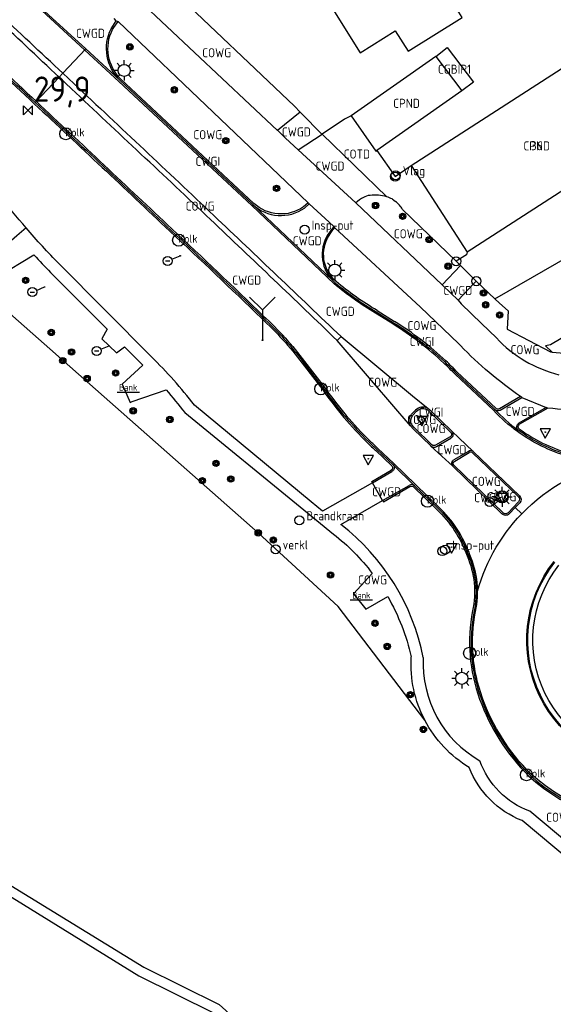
# Model space of a CAD drawing. Header units: metres. Extents: x 159597 to 163409, y 443622 to 446014.
# Tile 40 of 68: x 160794 to 160846, y 445451 to 445548. Entities that reach past the tile are written whole.
import ezdxf
from ezdxf.enums import TextEntityAlignment as Align

# ---------------------------------------------------------------- set-up
doc = ezdxf.new("R2010")
doc.units = ezdxf.units.M
doc.header["$LTSCALE"] = 4
doc.layers.get('0').update_dxf_attribs({"linetype": 'CONTINUOUS'})
for name, color, linetype in [('CGBIP1', 7, 'CONTINUOUS'), ('COTD', 7, 'CONTINUOUS'), ('COWG', 7, 'CONTINUOUS'), ('CPND', 7, 'CONTINUOUS'), ('CWGD', 7, 'CONTINUOUS'), ('CWGI', 7, 'CONTINUOUS'), ('G_BTD', 3, 'CONTINUOUS'), ('G_GBIP1', 2, 'ByLayer'), ('G_OTD', 32, 'CONTINUOUS'), ('G_OWG', 6, 'CONTINUOUS'), ('G_PND', 1, 'CONTINUOUS'), ('G_WGD', 7, 'CONTINUOUS'), ('G_WGI', 1, 'CONTINUOUS'), ('LWGI', 7, 'CONTINUOUS'), ('NAR', 7, 'CONTINUOUS'), ('PPALHM', 10, 'CONTINUOUS'), ('PVGO', 102, 'CONTINUOUS')]:
    doc.layers.add(name, color=color, linetype=linetype)
for name, color, linetype, true_color in [('PBRD', 7, 'CONTINUOUS', 0xbd2877), ('PPAL', 7, 'CONTINUOUS', 0xbd2877), ('PPUT', 7, 'CONTINUOUS', 0xbd2877), ('PSTM', 7, 'CONTINUOUS', 0xde7233)]:
    doc.layers.add(name, color=color, linetype=linetype, true_color=true_color)
doc.styles.add('ISO', font='ISO')

# ---------------------------------------------------------------- blocks, each defined once
blk = doc.blocks.new('boom')
at = {"color": 0}
for radius in [0.315, 0.225, 0.135]:
    blk.add_circle((0, 0), radius, dxfattribs=at)
blk = doc.blocks.new('verkeersbord-pl')
at = {"linetype": 'Continuous'}
blk.add_circle((0, 0), 0.03, dxfattribs=at)
blk = doc.blocks.new('lichtmast')
at = {"color": 0}
for p, q in [((0, 0.6), (0, 1)), ((-0.6, 0), (-1, 0)), ((-0.707, 0.707), (-0.424, 0.424)), ((0.424, 0.424), (0.707, 0.707)), ((0.6, 0), (1, 0)), ((-0.424, -0.424), (-0.707, -0.707)), ((0, -0.6), (0, -1)), ((0.424, -0.424), (0.707, -0.707))]:
    blk.add_line(p, q, dxfattribs=at)
blk.add_circle((0, 0), 0.6, dxfattribs=at)
blk = doc.blocks.new('verkeersbord')
at = {"color": 0}
for p, q in [((0.502, 0.322), (-0.504, 0.322)), ((-0.504, 0.322), (-0.001, -0.6)), ((-0.001, -0.6), (0.502, 0.322))]:
    blk.add_line(p, q, dxfattribs=at)
blk = doc.blocks.new('verklikker')
at = {"color": 0}
blk.add_circle((0, 0), 0.45, dxfattribs=at)
at = {"color": 0, "style": 'ISO'}
blk.add_attdef('VERKLIKKER', (0.7, 0), '', height=0.9, dxfattribs=at)
blk = doc.blocks.new('aanduidingsbord')
at = {"color": 0}
for p, q in [((-0.811, -0.333), (0, 0)), ((-1.446, -0.504), (-1.008, -0.504))]:
    blk.add_line(p, q, dxfattribs=at)
blk.add_circle((-1.227, -0.504), 0.45, dxfattribs=at)
blk = doc.blocks.new('kolk')
at = {"color": 0}
blk.add_circle((0, 0), 0.6, dxfattribs=at)
at = {"color": 0, "linetype": 'Continuous', "style": 'ISO'}
blk.add_attdef('KOLK', (-0.043, -0.262), '', height=0.8, dxfattribs=at)
blk = doc.blocks.new('bank')
at = {"color": 0}
blk.add_line((1.1, 0), (-1.1, 0), dxfattribs=at)
at = {"color": 0, "linetype": 'Continuous', "style": 'ISO'}
blk.add_attdef('BANK', text='', height=0.65, rotation=360, dxfattribs=at).set_placement((0, 0.5), align=Align.MIDDLE_CENTER)
blk = doc.blocks.new('vlaggenmast')
at = {"color": 0}
blk.add_circle((0, 0), 0.45, dxfattribs=at)
at = {"color": 0, "style": 'ISO'}
blk.add_attdef('VLAGGENMAST', (0.7, 0), '', height=0.9, dxfattribs=at)
blk = doc.blocks.new('verkeersteller')
at = {"color": 0}
blk.add_circle((0, 0), 0.45, dxfattribs=at)
blk = doc.blocks.new('klok')
at = {"color": 0}
blk.add_circle((0, 0), 0.45, dxfattribs=at)
at = {"style": 'ISO'}
blk.add_attdef('KLOK', (0.7, 0), '', height=0.9, dxfattribs=at)
blk = doc.blocks.new('brandkraan')
at = {"color": 0}
blk.add_circle((0, 0), 0.45, dxfattribs=at)
at = {"color": 0, "style": 'ISO'}
blk.add_attdef('BRANDKRAAN', (0.7, 0), '', height=0.9, dxfattribs=at)
blk = doc.blocks.new('wegwijzer')
at = {"color": 0}
for q in [(-0.424, 1.424), (0.424, 1.424), (0, 0)]:
    blk.add_line((0, 1), q, dxfattribs=at)
blk = doc.blocks.new('kilometerpaal')
at = {"color": 0}
for p, q in [((-0.442, 0.442), (0.442, -0.442)), ((-0.442, -0.442), (-0.442, 0.442)), ((0.442, 0.442), (-0.442, -0.442)), ((0.442, -0.442), (0.442, 0.442))]:
    blk.add_line(p, q, dxfattribs=at)
at = {"color": 0, "style": 'ISO'}
blk.add_attdef('KILOMETERPAAL', (0.591, 0.868), '', height=2.5, dxfattribs=at)

msp = doc.modelspace()

# ---------------------------------------------------------------- linework, layer by layer
at = {"layer": 'G_BTD', "linetype": 'Continuous', "transparency": 33554687}
msp.add_lwpolyline([(160873.434, 445532.072), (160846.204, 445515.897), (160845.688, 445515.814), (160846.369, 445515.194)], dxfattribs=at)
at = {"layer": 'G_GBIP1', "transparency": 33554687}
msp.add_lwpolyline([(160834.816, 445544.487), (160835.952, 445545.352), (160838.544, 445541.947), (160837.408, 445541.082)], dxfattribs=at)
at = {"layer": 'G_OTD', "linetype": 'Continuous', "transparency": 33554687}
for points in [[(160840.684, 445520.455), (160857.774, 445530.314), (160906.833, 445561.364)], [(160826.436, 445538.587), (160825.787, 445538.256), (160823.548, 445536.788)], [(160828.99, 445535.155), (160830.797, 445532.573), (160832.373, 445533.677)], [(160837.922, 445525.075), (160837.869, 445524.819), (160836.845, 445524.192)]]:
    msp.add_lwpolyline(points, dxfattribs=at)
at = {"layer": 'G_OWG', "linetype": 'Continuous', "transparency": 33554687}
for points in [[(160820.807, 445539.543), (160808.507, 445551.279), (160807.922, 445551.979)], [(160797.868, 445542.811), (160797.501, 445542.419)], [(160821.401, 445538.945), (160820.807, 445539.543)], [(160833.74, 445478.714), (160825.149, 445489.985), (160818.469, 445496.139), (160817.227, 445497.284), (160788.341, 445522.732), (160775.726, 445537.463)], [(160830.496, 445530.359), (160830.837, 445530.124)], [(160836.845, 445524.192), (160831.534, 445529.333)], [(160794.231, 445527.495), (160793.321, 445526.713)], [(160793.321, 445526.713), (160790.463, 445524.257), (160791.179, 445522.54), (160791.349, 445522.641), (160795.012, 445524.812)], [(160836.845, 445524.192), (160837.282, 445523.758)], [(160796.655, 445523.082), (160802.246, 445517.45), (160801.717, 445516.497), (160803.191, 445515.116), (160803.974, 445515.709), (160805.79, 445513.88), (160803.76, 445512.01), (160804.545, 445510.213), (160804.746, 445510.283), (160808.103, 445511.447)], [(160806.642, 445514.725), (160797.512, 445523.922)], [(160840.684, 445520.455), (160838.835, 445522.219)], [(160840.684, 445520.455), (160841.12, 445520.039), (160842.009, 445519.281), (160841.879, 445517.466), (160846.195, 445515.21), (160846.369, 445515.194)], [(160825.441, 445516.72), (160825.053, 445516.341)], [(160846.369, 445515.194), (160850.28, 445514.844)], [(160828.553, 445502.255), (160823.586, 445499.43), (160822.483, 445500.344), (160810.907, 445509.932)], [(160832.816, 445509.433), (160832.429, 445509.028)], [(160809.957, 445509.199), (160821.743, 445499.569), (160824.686, 445497.164)], [(160833.471, 445508.134), (160833.035, 445508.484), (160833.385, 445508.873), (160833.817, 445508.514), (160833.471, 445508.134)], [(160841.394, 445500.223), (160842.019, 445500.864), (160841.377, 445501.49), (160840.726, 445500.88), (160841.394, 445500.223)], [(160825.422, 445498.112), (160829.554, 445500.489)], [(160828.535, 445493.267), (160826.656, 445491.237), (160827.907, 445489.731), (160830.061, 445490.97)], [(160850.644, 445464.268), (160844.138, 445469.702)], [(160849.861, 445463.359), (160843.369, 445468.781)]]:
    msp.add_lwpolyline(points, dxfattribs=at)
for points in [[(160794.231, 445527.495, -0.014153), (160791.603, 445530.734)], [(160830.496, 445530.359, 0.035939), (160829.962, 445530.568)], [(160831.534, 445529.333, 0.075223), (160830.837, 445530.124)], [(160797.512, 445523.922, -0.016348), (160794.231, 445527.495)], [(160795.012, 445524.812, 0.007992), (160796.655, 445523.082)], [(160810.907, 445509.932, 0.035116), (160806.642, 445514.725)], [(160808.103, 445511.447, -0.016082), (160809.957, 445509.199)], [(160834.077, 445509.593, 0.367974), (160832.816, 445509.433)], [(160832.31, 445507.901, -0.316706), (160832.429, 445509.028)], [(160833.586, 445484.934, 0.179836), (160825.422, 445498.112)], [(160824.686, 445497.164, -0.064292), (160828.535, 445493.267)], [(160830.061, 445490.97, -0.075176), (160832.388, 445484.997)], [(160833.74, 445478.714, -0.136571), (160832.388, 445484.997)], [(160833.586, 445484.934, 0.284496), (160839.189, 445474.716)], [(160838.142, 445474.031, -0.136374), (160833.74, 445478.714)], [(160844.138, 445469.702, -0.221719), (160839.189, 445474.716)], [(160843.369, 445468.781, -0.208552), (160838.142, 445474.031)]]:
    msp.add_lwpolyline(points, format="xyb", dxfattribs=at)
at = {"layer": 'G_PND', "linetype": 'Continuous', "transparency": 33554687}
for points in [[(160824.849, 445550.698), (160825.64, 445549.434), (160824.785, 445548.899), (160827.326, 445544.842), (160830.811, 445547.025), (160832.087, 445544.988), (160837.45, 445548.348), (160834.62, 445552.865), (160833.715, 445552.298), (160831.909, 445555.183)], [(160832.373, 445533.677), (160851.788, 445546.203), (160857.272, 445537.557), (160837.922, 445525.075)], [(160834.816, 445544.487), (160826.436, 445538.587)], [(160834.816, 445544.487), (160837.408, 445541.082)], [(160837.408, 445541.082), (160828.99, 445535.155)], [(160826.436, 445538.587), (160828.897, 445535.09), (160828.99, 445535.155)], [(160832.373, 445533.677), (160837.922, 445525.075)]]:
    msp.add_lwpolyline(points, dxfattribs=at)
at = {"layer": 'G_WGD', "linetype": 'Continuous', "transparency": 33554687}
for points in [[(160797.501, 445542.419, 0.005517), (160784.33, 445554.63)], [(160797.868, 445542.811, 0.003029), (160784.681, 445555.043)], [(160795.142, 445539.902, 0.000724), (160787.952, 445546.606)], [(160803.529, 445542.119, -0.327079), (160802.651, 445547.213)], [(160798.981, 445541.764, -0.001708), (160812.842, 445528.715)], [(160812.492, 445528.328, 0.001534), (160798.712, 445541.269)], [(160795.142, 445539.902, -0.001267), (160808.568, 445527.285)], [(160827.644, 445530.507, 0.071172), (160826.906, 445529.964)], [(160828.308, 445530.72, 0.091181), (160827.644, 445530.507)], [(160829.962, 445530.568, 0.104633), (160828.308, 445530.72)], [(160816.697, 445529.816, 0.354232), (160821.818, 445529.464)], [(160825.053, 445516.341, 0.002445), (160812.492, 445528.328)], [(160812.842, 445528.715, -0.000569), (160825.441, 445516.72)], [(160808.568, 445527.285, -0.005139), (160817.65, 445518.656)], [(160824.311, 445527.106, 0.3682), (160824.58, 445522.318)], [(160824.843, 445522.068, 0.038381), (160828.93, 445519.171)], [(160817.65, 445518.656, -0.04567), (160821.706, 445514.174)], [(160830.647, 445518.102, -0.050401), (160835.72, 445514.211)], [(160840.822, 445516.605, 0.144593), (160847.019, 445512.947)], [(160843.213, 445510.78, -0.048647), (160837.269, 445515.833)], [(160835.72, 445514.211, -0.012078), (160836.844, 445513.1)], [(160823.737, 445511.53, 0.044717), (160828.173, 445506.304)], [(160834.077, 445509.593, -0.058898), (160834.245, 445509.455)], [(160840.655, 445509.525, 0.302099), (160841.188, 445509.436)], [(160840.655, 445509.525, 0.048509), (160842.996, 445507.456)], [(160853.59, 445509.329, -0.030282), (160845.929, 445509.635)], [(160842.996, 445507.456, -0.481011), (160843.048, 445508.167)], [(160847.946, 445505.007, -0.085513), (160842.996, 445507.456)], [(160836.4, 445507.356, -0.487649), (160836.317, 445506.673)], [(160828.173, 445506.304, 0.006382), (160828.974, 445505.539)], [(160834.341, 445505.894, 0.349269), (160834.888, 445505.847)], [(160836.499, 445503.876, -0.467249), (160836.624, 445504.529)], [(160838.528, 445505.357, 0.324214), (160838.053, 445505.355)], [(160830.594, 445504.013, -0.485697), (160830.474, 445503.358)], [(160843.338, 445499.176, -0.152995), (160852.845, 445504.391)], [(160832.717, 445501.951, 0.344798), (160832.169, 445501.988)], [(160843.123, 445500.961, -0.388969), (160843.141, 445500.272)], [(160835.009, 445499.731, -0.119024), (160838.066, 445495.056)], [(160838.799, 445490.916, -0.132293), (160843.338, 445499.176)], [(160842.1, 445499.166, -0.441402), (160841.375, 445499.18)], [(160838.066, 445495.056, -0.115146), (160838.799, 445490.916)], [(160856.42, 445474.161, -0.626443), (160846.616, 445494.377)], [(160838.799, 445490.916, -0.038051), (160838.616, 445489.523)], [(160838.616, 445489.523, 0.136114), (160839.308, 445480.868)], [(160839.308, 445480.868, 0.109499), (160844.097, 445473.336)], [(160844.097, 445473.336, 0.211092), (160858.29, 445468.566)]]:
    msp.add_lwpolyline(points, format="xyb", dxfattribs=at)
for points in [[(160794.645, 445550.336), (160794.614, 445550.305), (160800.149, 445545.245)], [(160819.135, 445537.159), (160805.417, 445550.016)], [(160802.651, 445547.213), (160803.163, 445548.015)], [(160803.163, 445548.015), (160802.942, 445548.225)], [(160803.163, 445548.015), (160803.342, 445547.936)], [(160822.186, 445529.988), (160803.342, 445547.936)], [(160800.149, 445545.245), (160797.868, 445542.811)], [(160803.529, 445542.119), (160800.149, 445545.245)], [(160798.981, 445541.764), (160798.424, 445542.287), (160797.868, 445542.811)], [(160797.501, 445542.419), (160795.142, 445539.902)], [(160798.712, 445541.269), (160797.501, 445542.419)], [(160816.697, 445529.816), (160803.529, 445542.119)], [(160821.401, 445538.945), (160819.135, 445537.159)], [(160821.511, 445538.835), (160821.401, 445538.945)], [(160821.511, 445538.835), (160823.512, 445536.824), (160823.548, 445536.788)], [(160819.166, 445537.13), (160819.135, 445537.159)], [(160819.166, 445537.13), (160819.943, 445536.4)], [(160821.182, 445535.235), (160823.548, 445536.788)], [(160823.548, 445536.788), (160829.962, 445530.568)], [(160819.943, 445536.4), (160821.182, 445535.235)], [(160821.182, 445535.235), (160826.906, 445529.964)], [(160821.818, 445529.464), (160822.267, 445529.884)], [(160822.267, 445529.884), (160822.186, 445529.988)], [(160824.713, 445527.649), (160824.274, 445528.056), (160822.267, 445529.884)], [(160826.906, 445529.964), (160835.448, 445521.85)], [(160824.58, 445522.318), (160816.697, 445529.816)], [(160824.713, 445527.649), (160824.311, 445527.106)], [(160824.814, 445527.515), (160824.713, 445527.649)], [(160824.814, 445527.515), (160833.294, 445519.644)], [(160837.282, 445523.758), (160835.448, 445521.85)], [(160837.282, 445523.758), (160838.835, 445522.219)], [(160824.58, 445522.318), (160824.843, 445522.068)], [(160838.835, 445522.219), (160838.6, 445521.988), (160837.042, 445520.343)], [(160835.448, 445521.85), (160835.51, 445521.803), (160837.042, 445520.343)], [(160837.042, 445520.343), (160837.344, 445519.97), (160839.358, 445518.021), (160840.822, 445516.605)], [(160828.93, 445519.171), (160830.647, 445518.102)], [(160833.294, 445519.644), (160837.082, 445516.028)], [(160832.31, 445507.901), (160831.072, 445509.341), (160825.053, 445516.341)], [(160825.441, 445516.72), (160832.531, 445510.87), (160834.077, 445509.593)], [(160837.082, 445516.028), (160837.175, 445515.93), (160837.269, 445515.833)], [(160821.706, 445514.174), (160823.737, 445511.53)], [(160836.844, 445513.1), (160840.655, 445509.525)], [(160841.188, 445509.436), (160843.339, 445510.68)], [(160843.339, 445510.68), (160843.213, 445510.78)], [(160843.339, 445510.68), (160845.747, 445509.701)], [(160834.245, 445509.455), (160836.4, 445507.356)], [(160845.747, 445509.701), (160843.048, 445508.167)], [(160845.929, 445509.635), (160845.747, 445509.701)], [(160834.341, 445505.894), (160832.568, 445507.601), (160832.31, 445507.901)], [(160834.888, 445505.847), (160836.317, 445506.673)], [(160836.4, 445507.356), (160838.528, 445505.357)], [(160828.974, 445505.539), (160830.594, 445504.013)], [(160836.499, 445503.876), (160834.319, 445505.869), (160834.341, 445505.894)], [(160838.053, 445505.355), (160836.624, 445504.529)], [(160838.528, 445505.357), (160843.123, 445500.961)], [(160830.594, 445504.013), (160832.717, 445501.951)], [(160841.375, 445499.18), (160836.499, 445503.876)], [(160828.553, 445502.255), (160830.474, 445503.358)], [(160829.554, 445500.489), (160828.553, 445502.255)], [(160829.554, 445500.489), (160832.169, 445501.988)], [(160835.009, 445499.731), (160832.717, 445501.951)], [(160842.681, 445499.784), (160842.1, 445499.166)], [(160843.141, 445500.272), (160842.681, 445499.784)], [(160842.681, 445499.784), (160843.338, 445499.176)], [(160768.309, 445476.11), (160773.443, 445474.182), (160805.9, 445454.26), (160813.351, 445450.568), (160818.081, 445446.314), (160824.482, 445440.2), (160832.252, 445437.493), (160839.185, 445431.99), (160847.461, 445424.205), (160856.346, 445415.657), (160870.068, 445403.837), (160886.072, 445386.842)], [(160769.048, 445475.011), (160773.166, 445473.328), (160805.411, 445453.386), (160812.785, 445449.732), (160817.401, 445445.58), (160823.948, 445439.326), (160831.764, 445436.605), (160838.531, 445431.232), (160846.771, 445423.481), (160855.672, 445414.917), (160869.376, 445403.113), (160885.342, 445386.158)]]:
    msp.add_lwpolyline(points, dxfattribs=at)
at = {"layer": 'G_WGI', "linetype": 'Continuous', "transparency": 33554687}
for points in [[(160802.781, 445547.14), (160802.912, 445547.346), (160803.342, 445547.936)], [(160816.798, 445529.925), (160803.632, 445542.226)], [(160822.186, 445529.988), (160821.722, 445529.578)], [(160824.431, 445527.016), (160824.632, 445527.288), (160824.814, 445527.515)], [(160824.939, 445522.183), (160824.688, 445522.422)], [(160829.008, 445519.299), (160830.726, 445518.229)], [(160821.587, 445514.083), (160823.616, 445511.441)], [(160840.758, 445509.634), (160836.949, 445513.207)], [(160843.213, 445510.78), (160841.12, 445509.57)], [(160836.295, 445507.249), (160834.137, 445509.351), (160833.995, 445509.468)], [(160845.929, 445509.635), (160843.128, 445508.04)], [(160832.54, 445508.927), (160832.926, 445509.331)], [(160834.444, 445506.003), (160832.672, 445507.709), (160832.441, 445507.974)], [(160836.241, 445506.802), (160834.809, 445505.974)], [(160828.872, 445505.429), (160830.481, 445503.913)], [(160836.698, 445504.399), (160838.136, 445505.23)], [(160838.433, 445505.241), (160843.017, 445500.855)], [(160841.484, 445499.283), (160836.61, 445503.977)], [(160828.553, 445502.255), (160828.482, 445502.387), (160830.402, 445503.49)], [(160829.554, 445500.489), (160829.639, 445500.365), (160832.249, 445501.861)], [(160832.617, 445501.84), (160834.905, 445499.622)], [(160843.03, 445500.373), (160841.991, 445499.269)]]:
    msp.add_lwpolyline(points, dxfattribs=at)
for points in [[(160787.85, 445546.496, -0.000719), (160795.039, 445539.793)], [(160803.632, 445542.226, -0.326619), (160802.781, 445547.14)], [(160795.039, 445539.793, -0.001267), (160808.465, 445527.176)], [(160821.722, 445529.578, -0.35316), (160816.798, 445529.925)], [(160808.465, 445527.176, -0.005023), (160817.547, 445518.547)], [(160824.688, 445522.422, -0.368082), (160824.431, 445527.016)], [(160829.008, 445519.299, -0.038389), (160824.939, 445522.183)], [(160817.547, 445518.547, -0.045852), (160821.587, 445514.083)], [(160835.823, 445514.32, 0.050412), (160830.726, 445518.229)], [(160836.949, 445513.207, 0.012056), (160835.823, 445514.32)], [(160823.616, 445511.441, 0.04497), (160828.068, 445506.197)], [(160832.926, 445509.331, -0.367708), (160833.995, 445509.468)], [(160841.12, 445509.57, -0.298773), (160840.758, 445509.634)], [(160832.441, 445507.974, -0.315816), (160832.54, 445508.927)], [(160843.098, 445507.566, -0.476753), (160843.128, 445508.04)], [(160847.989, 445505.151, -0.085677), (160843.098, 445507.566)], [(160836.295, 445507.249, -0.487343), (160836.241, 445506.802)], [(160828.068, 445506.197, 0.006329), (160828.872, 445505.429)], [(160834.809, 445505.974, -0.353158), (160834.444, 445506.003)], [(160838.433, 445505.241, 0.319802), (160838.136, 445505.23)], [(160830.481, 445503.913, -0.489507), (160830.402, 445503.49)], [(160836.61, 445503.977, -0.459501), (160836.698, 445504.399)], [(160832.249, 445501.861, -0.350643), (160832.617, 445501.84)], [(160843.017, 445500.855, -0.383763), (160843.03, 445500.373)], [(160834.905, 445499.622, -0.119316), (160837.926, 445495.001)], [(160841.991, 445499.269, -0.445802), (160841.484, 445499.283)], [(160837.926, 445495.001, -0.154372), (160838.469, 445489.553)], [(160856.42, 445474.661, -0.626651), (160847.013, 445494.073)], [(160838.469, 445489.553, 0.135999), (160839.167, 445480.817)], [(160839.167, 445480.817, 0.10944), (160843.993, 445473.228)], [(160843.993, 445473.228, 0.211043), (160858.302, 445468.416)]]:
    msp.add_lwpolyline(points, format="xyb", dxfattribs=at)
at = {"layer": 'LWGI', "transparency": 33554687}
for points in [[(160868.048, 445500.341, -0.036413), (160867.03, 445500.942, 0.170934), (160855.808, 445504.448), (160853.805, 445504.312, -0.099781), (160847.903, 445504.863, -0.085299), (160842.908, 445507.335, -0.048775), (160840.545, 445509.423), (160836.739, 445512.993, 0.011659), (160835.618, 445514.102, 0.050096), (160830.568, 445517.975), (160828.852, 445519.043, -0.038374), (160824.747, 445521.953), (160816.594, 445529.707), (160803.427, 445542.009), (160794.543, 445550.226), (160790.681, 445553.809), (160779.449, 445564.165, 0.002363), (160766.886, 445575.739, 0.018436), (160753.21, 445587.447, 0.016819), (160739.207, 445597.93, 0.00903), (160732.8, 445602.272)], [(160728.396, 445592.911, -0.010037), (160742.413, 445583.796, -0.006551), (160754.277, 445575.492, -0.037632), (160777.894, 445556.198), (160788.054, 445546.716, -0.000724), (160795.244, 445540.012)], [(160795.244, 445540.012, -0.001344), (160808.671, 445527.394, -0.005139), (160817.753, 445518.765, -0.045733), (160821.825, 445514.265), (160823.858, 445511.619, 0.044875), (160828.278, 445506.411)], [(160888.904, 445450.594), (160888.999, 445450.71), (160888.334, 445451.253), (160882.813, 445455.057, -0.007178), (160880.916, 445456.387, -0.036408), (160873.857, 445462.402), (160872.374, 445463.81), (160871.631, 445464.506), (160868.856, 445466.686, 0.180871), (160860.253, 445468.858), (160858.278, 445468.716, -0.211142), (160844.201, 445473.444, -0.10937), (160839.449, 445480.919, -0.135999), (160838.763, 445489.493, 0.153974), (160838.206, 445495.111, 0.118637), (160835.113, 445499.84), (160832.821, 445502.059), (160830.651, 445504.166), (160829.076, 445505.649, -0.006436), (160828.278, 445506.411)], [(160856.42, 445474.061, -0.626439), (160846.537, 445494.438)]]:
    msp.add_lwpolyline(points, format="xyb", dxfattribs=at)

# ---------------------------------------------------------------- block references
at = {"layer": 'PBRD', "transparency": 33554687}
for name, p in [('aanduidingsbord', (160809.491, 445524.723)), ('aanduidingsbord', (160796.068, 445521.64)), ('aanduidingsbord', (160802.454, 445515.806)), ('verkeersbord', (160833.441, 445508.48)), ('verkeersbord', (160845.67, 445507.26)), ('verkeersbord', (160828.138, 445504.624)), ('aanduidingsbord', (160841.392, 445500.855)), ('verkeersbord', (160841.392, 445500.855)), ('verkeersbord', (160836.394, 445495.878))]:
    msp.add_blockref(name, p, dxfattribs=at)
at = {"layer": 'PBRD', "transparency": 33554687, "xscale": 3, "yscale": 3, "zscale": 3}
msp.add_blockref('wegwijzer', (160817.651, 445516.372), dxfattribs=at)
at = {"layer": 'PBRD', "transparency": 33554687}
msp.add_blockref('verklikker', (160818.952, 445495.649), dxfattribs=at).add_auto_attribs({'VERKLIKKER': 'verkl '})
at = {"layer": 'PPAL', "transparency": 33554687}
for name, p in [('lichtmast', (160803.943, 445543.097)), ('verkeersteller', (160830.797, 445532.573)), ('verkeersbord-pl', (160809.491, 445524.723)), ('lichtmast', (160824.814, 445523.311)), ('verkeersteller', (160836.845, 445524.192)), ('verkeersteller', (160838.835, 445522.219)), ('verkeersbord-pl', (160796.068, 445521.64)), ('verkeersbord-pl', (160817.651, 445516.372)), ('verkeersbord-pl', (160802.454, 445515.806)), ('verkeersbord-pl', (160833.441, 445508.48)), ('verkeersbord-pl', (160845.67, 445507.26)), ('verkeersbord-pl', (160828.138, 445504.624)), ('lichtmast', (160841.392, 445500.855)), ('verkeersteller', (160835.461, 445495.475)), ('verkeersbord-pl', (160836.394, 445495.878)), ('lichtmast', (160837.398, 445482.871))]:
    msp.add_blockref(name, p, dxfattribs=at)
msp.add_blockref('vlaggenmast', (160830.854, 445532.697), dxfattribs=at).add_auto_attribs({'VLAGGENMAST': 'Vlag'})
at = {"layer": 'PPALHM', "transparency": 33554687}
msp.add_blockref('kilometerpaal', (160794.418, 445539.13), dxfattribs=at).add_auto_attribs({'KILOMETERPAAL': '29,9'})
at = {"layer": 'PPUT', "transparency": 33554687}
for name, p, values in [('kolk', (160798.158, 445536.821), {'KOLK': 'Kolk'}), ('klok', (160821.831, 445527.313), {'KLOK': 'Insp-put'}), ('kolk', (160809.351, 445526.287), {'KOLK': 'Kolk'}), ('kolk', (160823.431, 445511.547), {'KOLK': 'Kolk'}), ('kolk', (160833.997, 445500.423), {'KOLK': 'Kolk'}), ('brandkraan', (160821.311, 445498.525), {'BRANDKRAAN': 'Brandkraan'}), ('klok', (160835.753, 445495.611), {'KLOK': 'Insp-put'}), ('kolk', (160838.171, 445485.355), {'KOLK': 'Kolk'}), ('kolk', (160843.801, 445473.322), {'KOLK': 'Kolk'})]:
    msp.add_blockref(name, p, dxfattribs=at).add_auto_attribs(values)
at = {"layer": 'PSTM', "transparency": 33554687}
for p in [(160804.35, 445511.19), (160827.449, 445490.604)]:
    msp.add_blockref('bank', p, dxfattribs=at).add_auto_attribs({'BANK': 'Bank'})
at = {"layer": 'PVGO', "transparency": 33554687}
for p in [(160804.512, 445545.424), (160808.917, 445541.174), (160814.012, 445536.139), (160819.047, 445531.409), (160828.851, 445529.71), (160831.535, 445528.642), (160834.165, 445526.329), (160836.049, 445523.697), (160794.182, 445522.304), (160839.55, 445521.04), (160839.758, 445519.877), (160841.145, 445518.871), (160796.722, 445517.134), (160798.732, 445515.199), (160797.867, 445514.339), (160803.102, 445513.114), (160800.277, 445512.569), (160804.837, 445509.379), (160808.472, 445508.514), (160813.052, 445504.174), (160811.697, 445502.454), (160814.507, 445502.614), (160817.227, 445497.284), (160818.732, 445496.579), (160824.397, 445493.114), (160828.802, 445488.329), (160830.012, 445486.034), (160832.302, 445481.259), (160833.596, 445477.813)]:
    msp.add_blockref('boom', p, dxfattribs=at)

# ---------------------------------------------------------------- texts
at = {"layer": 'CGBIP1', "transparency": 33554687, "style": 'ISO'}
msp.add_text('CGBIP1', height=0.9, dxfattribs=at).set_placement((160836.68, 445543.217), align=Align.MIDDLE_CENTER)
at = {"layer": 'COTD', "transparency": 33554687, "style": 'ISO'}
msp.add_text('COTD', height=0.9, dxfattribs=at).set_placement((160827.003, 445534.809), align=Align.MIDDLE_CENTER)
at = {"layer": 'COWG', "transparency": 33554687, "style": 'ISO'}
for p in [(160813.112, 445544.845), (160812.232, 445536.729), (160811.471, 445529.65), (160832.094, 445526.914), (160833.452, 445517.819), (160843.661, 445515.43), (160829.565, 445512.206), (160833.426, 445508.505), (160834.357, 445507.615), (160839.834, 445502.386), (160841.373, 445500.865), (160828.551, 445492.622), (160847.185, 445469.11)]:
    msp.add_text('COWG', height=0.9, dxfattribs=at).set_placement(p, align=Align.MIDDLE_CENTER)
at = {"layer": 'CPND', "transparency": 33554687, "style": 'ISO'}
for p in [(160831.922, 445539.834), (160844.823, 445535.618)]:
    msp.add_text('CPND', height=0.9, dxfattribs=at).set_placement(p, align=Align.MIDDLE_CENTER)
at = {"layer": 'CWGD', "transparency": 33554687, "style": 'ISO'}
for p in [(160800.603, 445546.77), (160821.004, 445537.001), (160824.344, 445533.618), (160822.08, 445526.215), (160816.09, 445522.32), (160837.007, 445521.29), (160825.357, 445519.229), (160843.181, 445509.316), (160836.424, 445505.521), (160829.949, 445501.349)]:
    msp.add_text('CWGD', height=0.9, dxfattribs=at).set_placement(p, align=Align.MIDDLE_CENTER)
at = {"layer": 'CWGI', "transparency": 33554687, "style": 'ISO'}
for p in [(160812.232, 445534.09), (160833.452, 445516.24), (160834.357, 445509.242), (160839.834, 445500.768)]:
    msp.add_text('CWGI', height=0.9, dxfattribs=at).set_placement(p, align=Align.MIDDLE_CENTER)
at = {"layer": 'NAR', "transparency": 33554687, "style": 'ISO'}
msp.add_text('36', height=0.9, dxfattribs=at).set_placement((160844.823, 445535.639), align=Align.MIDDLE_CENTER)

doc.saveas('drawing.dxf')
